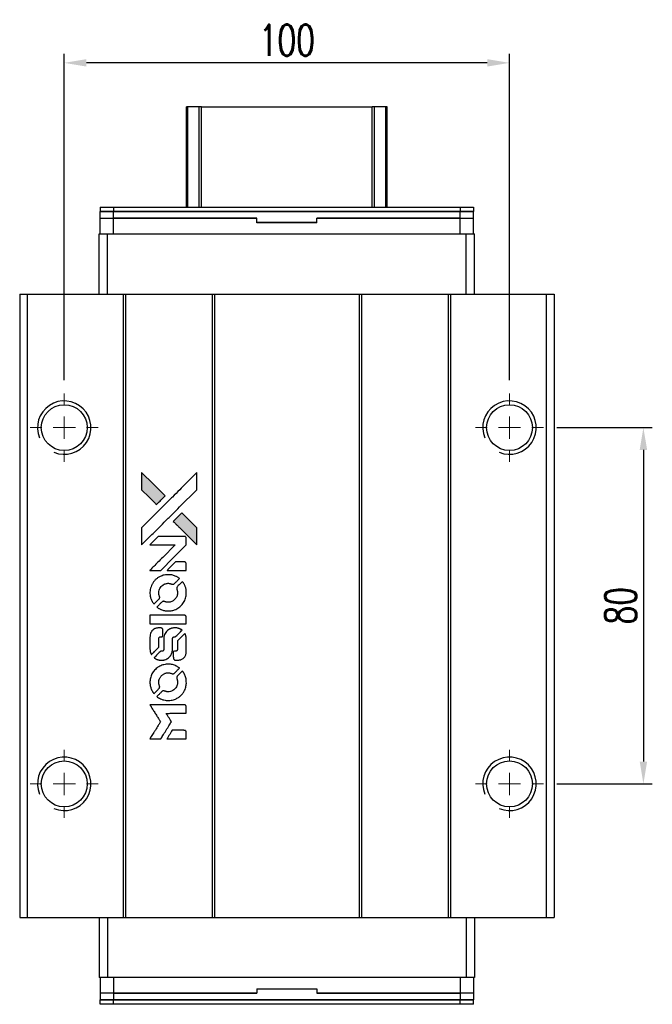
# Model space of a CAD drawing. Header units: millimetres. Extents: x 15 to 558, y 152 to 591.
# Tile 2 of 3: x 48 to 190, y 370 to 591. Entities that reach past the tile are written whole.
import ezdxf

# ---------------------------------------------------------------- set-up
doc = ezdxf.new("R2010")
doc.units = ezdxf.units.MM
doc.header["$LTSCALE"] = 0.15
doc.layers.get('0').update_dxf_attribs({"linetype": 'CONTINUOUS'})
doc.layers.get('Defpoints').update_dxf_attribs({"linetype": 'CONTINUOUS'})
doc.layers.add('DIM', color=4, linetype='CONTINUOUS')
doc.styles.add('DIM-7', font='SIMPLEX.shx', dxfattribs={"width": 0.7, "bigfont": 'chineset.shx'})
doc.dimstyles.new('CNS', dxfattribs={"dimscale": 2, "dimtxt": 3.5, "dimasz": 2.5, "dimexe": 1, "dimexo": 1.5, "dimgap": 0.09, "dimtad": 0, "dimdsep": 46, "dimtxsty": 'DIM-7', "dimcen": 0.09, "dimclrd": 4, "dimclre": 4, "dimclrt": 4, "dimadec": 0, "dimazin": 0, "dimtfac": 1, "dimtix": 1, "dimtmove": 2, "dimatfit": 3, "dimfxl": 1, "dimtvp": 0.971429, "dimtolj": 1, "dimarcsym": 0})

# ---------------------------------------------------------------- blocks, each defined once
blk = doc.blocks.new('SW_CENTERMARKSYMBOL_3')
at = {"color": 0, "linetype": 'Continuous', "lineweight": 18}
for p, q in [((0, 5), (0, 7.65)), ((0, 0), (0, 2.5)), ((-5, 0), (-7.65, 0)), ((0, 0), (-2.5, 0)), ((0, 0), (0, -2.5)), ((0, 0), (2.5, 0)), ((5, 0), (7.65, 0)), ((0, -5), (0, -7.65))]:
    blk.add_line(p, q, dxfattribs=at)
blk = doc.blocks.new('SW_CENTERMARKSYMBOL_4')
at = {"color": 0, "linetype": 'Continuous', "lineweight": 18}
for p, q in [((0, 5), (0, 7.65)), ((0, 0), (0, 2.5)), ((-5, 0), (-7.65, 0)), ((0, 0), (-2.5, 0)), ((0, 0), (0, -2.5)), ((0, 0), (2.5, 0)), ((5, 0), (7.65, 0)), ((0, -5), (0, -7.65))]:
    blk.add_line(p, q, dxfattribs=at)
blk = doc.blocks.new('SW_CENTERMARKSYMBOL_5')
at = {"color": 0, "linetype": 'Continuous', "lineweight": 18}
for p, q in [((0, 5), (0, 7.65)), ((0, 0), (0, 2.5)), ((-5, 0), (-7.65, 0)), ((0, 0), (-2.5, 0)), ((0, 0), (0, -2.5)), ((0, 0), (2.5, 0)), ((5, 0), (7.65, 0)), ((0, -5), (0, -7.65))]:
    blk.add_line(p, q, dxfattribs=at)
blk = doc.blocks.new('SW_CENTERMARKSYMBOL_6')
at = {"color": 0, "linetype": 'Continuous', "lineweight": 18}
for p, q in [((0, 5), (0, 7.65)), ((0, 0), (0, 2.5)), ((-5, 0), (-7.65, 0)), ((0, 0), (-2.5, 0)), ((0, 0), (0, -2.5)), ((0, 0), (2.5, 0)), ((5, 0), (7.65, 0)), ((0, -5), (0, -7.65))]:
    blk.add_line(p, q, dxfattribs=at)
blk = doc.blocks.new('*D122')
at = {"color": 7, "lineweight": -2}
for p, q in [((168.79, 499.71), (190.21, 499.71)), ((188.21, 494.71), (188.21, 424.71)), ((168.79, 419.71), (190.21, 419.71))]:
    blk.add_line(p, q, dxfattribs=at)
at = {"color": 7}
for points in [[(187.38, 494.71), (189.05, 494.71), (188.21, 499.71)], [(187.38, 424.71), (189.05, 424.71), (188.21, 419.71)]]:
    blk.add_solid(points, dxfattribs=at)
at = {"layer": 'Defpoints', "color": 0}
for p in [(165.79, 499.71), (165.79, 419.71), (188.21, 419.71)]:
    blk.add_point(p, dxfattribs=at)
at = {"color": 7, "insert": (183.11, 459.71), "char_height": 7, "attachment_point": 5, "rotation": 90, "style": 'DIM-7'}
blk.add_mtext('\\A1;80', dxfattribs=at)
blk = doc.blocks.new('*D123')
at = {"color": 7, "lineweight": -2}
for p, q in [((58.14, 510.36), (58.14, 583.61)), ((153.14, 581.61), (63.14, 581.61)), ((158.14, 510.36), (158.14, 583.61))]:
    blk.add_line(p, q, dxfattribs=at)
at = {"color": 7}
for points in [[(63.14, 582.45), (63.14, 580.78), (58.14, 581.61)], [(153.14, 582.45), (153.14, 580.78), (158.14, 581.61)]]:
    blk.add_solid(points, dxfattribs=at)
at = {"layer": 'Defpoints', "color": 0}
for p in [(58.14, 581.61), (58.14, 507.36), (158.14, 507.36)]:
    blk.add_point(p, dxfattribs=at)
at = {"color": 7, "insert": (108.14, 586.71), "char_height": 7, "attachment_point": 5, "style": 'DIM-7'}
blk.add_mtext('\\A1;100', dxfattribs=at)
blk = doc.blocks.new('LOGO')
at = {"linetype": 'Continuous'}
h = blk.add_hatch(color=22, dxfattribs=at)
h.dxf.hatch_style = 1
h.paths.add_polyline_path([(513.28, 1429.74), (513.28, 1427.8), (513.28, 1425.87), (514.96, 1424.21, 0.000288), (515.6, 1423.57, 0.000479), (516.15, 1423.03, 0.000013), (516.64, 1422.54, 0.197177), (516.65, 1422.54, 0.197497), (516.65, 1422.54, 0.00004), (516.94, 1422.82, 0.000834), (517.25, 1423.13, 0.000506), (517.61, 1423.5), (518.57, 1424.46), (515.93, 1427.1)])
h.paths.add_polyline_path([(522.33, 1420.69), (521.37, 1419.73, 0.000476), (521, 1419.36, 0.000789), (520.69, 1419.05, 0.000035), (520.41, 1418.76, 0.19758), (520.41, 1418.76, 0.198396), (520.41, 1418.75, 0.000019), (520.8, 1418.37, 0.000582), (521.22, 1417.94, 0.000351), (521.72, 1417.44, 0.000108), (523.84, 1415.33, 0.000692), (524.92, 1414.26, 0.000077), (525.67, 1413.52, 0.197527), (525.69, 1413.51, 0.410181), (525.71, 1413.52, 0.000493), (525.71, 1413.92, 0.002424), (525.71, 1414.46, 0.000529), (525.72, 1415.41), (525.72, 1417.3), (524.02, 1418.99)])
at = {"color": 22}
for points in [[(514.96, 1424.21, 0.000288), (515.6, 1423.57, 0.000479), (516.15, 1423.03, 0.000013), (516.64, 1422.54, 0.197177), (516.65, 1422.54, 0.197497), (516.65, 1422.54, 0.00004), (516.94, 1422.82, 0.000836), (517.25, 1423.13, 0.000505), (517.61, 1423.5), (518.57, 1424.46), (515.93, 1427.1), (513.28, 1429.74), (513.28, 1427.8), (513.28, 1425.87)], [(515.61, 1415.78, -0.000056), (516.77, 1416.94, -0.000021), (518.39, 1418.56, -0.000021), (520.16, 1420.33, -0.000025), (521.82, 1421.99), (525.72, 1425.87), (525.71, 1427.79), (525.71, 1429.72), (523.09, 1427.12, 0.000274), (521.84, 1425.87, 0.000123), (520.19, 1424.23, 0.000121), (518.45, 1422.5, 0.000165), (516.88, 1420.93), (513.28, 1417.34), (513.28, 1415.4), (513.28, 1413.46)], [(521.72, 1417.44, 0.000108), (523.84, 1415.33, 0.000692), (524.92, 1414.26, 0.000077), (525.67, 1413.52, 0.197527), (525.69, 1413.51, 0.410182), (525.71, 1413.52, 0.000493), (525.71, 1413.92, 0.002424), (525.71, 1414.46, 0.000529), (525.72, 1415.41), (525.72, 1417.3), (524.02, 1418.99), (522.33, 1420.69), (521.37, 1419.73, 0.000476), (521, 1419.36, 0.000789), (520.69, 1419.05, 0.000035), (520.41, 1418.76, 0.19758), (520.41, 1418.76, 0.198396), (520.41, 1418.75, 0.000019), (520.8, 1418.37, 0.000582), (521.22, 1417.94, 0.000351)], [(516.36, 1407.75), (517.6, 1407.75), (520.46, 1410.62), (523.32, 1413.48), (523.32, 1414.28, 0.0008), (523.31, 1414.79, 0.010795), (523.31, 1414.98, 0.030495), (523.29, 1415.08, 0.080372), (523.27, 1415.15, 0.03816), (523.23, 1415.22, 0.041799), (523.17, 1415.28, 0.042486), (523.11, 1415.33, 0.042078), (523.04, 1415.37, 0.099276), (522.95, 1415.39, 0.003302), (522.55, 1415.39, 0.002586), (521.85, 1415.4, 0.000204), (520, 1415.39), (517.04, 1415.39), (516.09, 1414.44), (515.14, 1413.48), (517.99, 1413.47), (520.84, 1413.46), (518.02, 1410.66, 0.000253), (516.93, 1409.58, 0.000412), (516.02, 1408.66, 0.000041), (515.19, 1407.84, 0.041338), (515.16, 1407.8), (515.12, 1407.75)], [(521.16, 1407.75), (523.32, 1407.75), (523.32, 1408.55), (523.31, 1409.36), (523.25, 1409.45, 0.03146), (523.22, 1409.49, 0.026444), (523.19, 1409.54, 0.026444), (523.15, 1409.57, 0.031457), (523.1, 1409.6), (523.01, 1409.66), (521.94, 1409.67), (520.87, 1409.67), (519.94, 1408.72, 0.000745), (519.58, 1408.36, 0.001228), (519.28, 1408.05, 0.000087), (519.01, 1407.77, 0.195134), (519, 1407.76, 0.412117), (519.01, 1407.76, 0.000048), (519.64, 1407.75, 0.00109), (520.34, 1407.75, 0.000653)], [(515.19, 1402.27, 0.023681), (515.24, 1401.94, 0.022402), (515.32, 1401.6, 0.021929), (515.44, 1401.26, 0.020503), (515.59, 1400.93, 0.013745), (515.69, 1400.74, 0.009767), (515.81, 1400.53, 0.009658), (515.93, 1400.35, 0.027804), (516.02, 1400.22), (516.06, 1400.18), (516.66, 1400.77, 0.002053), (516.95, 1401.06, 0.006738), (517.13, 1401.26, 0.007826), (517.26, 1401.39, 0.063909), (517.3, 1401.46, 0.061532), (517.34, 1401.57, 0.068674), (517.35, 1401.68, 0.052072), (517.33, 1401.81, 0.019648), (517.27, 1401.99, -0.018366), (517.21, 1402.2, -0.0288), (517.17, 1402.39, -0.029061), (517.15, 1402.58, -0.019155), (517.15, 1402.81, -0.053809), (517.22, 1403.28, -0.058833), (517.39, 1403.72, -0.058566), (517.66, 1404.11, -0.052525), (518.02, 1404.44, -0.044733), (518.32, 1404.63, -0.040573), (518.67, 1404.76, -0.041123), (519.02, 1404.84, -0.04951), (519.36, 1404.85, -0.017369), (519.52, 1404.84, -0.024255), (519.67, 1404.81, -0.023787), (519.81, 1404.77, -0.015798), (519.96, 1404.71, 0.010631), (520.06, 1404.67, 0.033653), (520.13, 1404.65, 0.037806), (520.2, 1404.64, 0.016307), (520.29, 1404.64, 0.068179), (520.46, 1404.67, 0.095747), (520.6, 1404.74, 0.033418), (520.78, 1404.9, 0.002133), (521.29, 1405.42, 0.001452), (521.57, 1405.71, 0.012393), (521.7, 1405.84, 0.020479), (521.76, 1405.92, 0.344362), (521.76, 1405.95, 0.074287), (521.69, 1406.02, 0.005454), (521.47, 1406.16, 0.008391), (521.24, 1406.3, 0.017097), (521.05, 1406.4, 0.027375), (520.66, 1406.56, 0.02835), (520.27, 1406.68, 0.027723), (519.85, 1406.76, 0.023913), (519.4, 1406.79, 0.027047), (518.87, 1406.78, 0.031685), (518.37, 1406.71, 0.032425), (517.89, 1406.57, 0.031013), (517.43, 1406.38, 0.037914), (516.88, 1406.05, 0.040153), (516.4, 1405.65, 0.039834), (515.98, 1405.18, 0.036173), (515.64, 1404.63, 0.040752), (515.4, 1404.09, 0.035885), (515.24, 1403.5, 0.035491), (515.17, 1402.88, 0.037615)], [(516.85, 1399.42, 0.018008), (517.03, 1399.3, 0.009842), (517.25, 1399.17, 0.009807), (517.48, 1399.05, 0.015716), (517.68, 1398.96, 0.048467), (518.41, 1398.73, 0.045841), (519.19, 1398.64, 0.046006), (519.96, 1398.69, 0.049638), (520.69, 1398.88, 0.064819), (521.64, 1399.39, 0.06695), (522.42, 1400.11, 0.066691), (522.98, 1401.02, 0.063505), (523.3, 1402.06, 0.03135), (523.32, 1402.32, 0.010439), (523.33, 1402.71, 0.010391), (523.32, 1403.11, 0.032408), (523.29, 1403.37, 0.015696), (523.23, 1403.67, 0.018095), (523.15, 1403.96, 0.018551), (523.05, 1404.24, 0.018352), (522.93, 1404.51, 0.015568), (522.84, 1404.68, 0.009832), (522.72, 1404.89, 0.009795), (522.6, 1405.07, 0.023727), (522.5, 1405.21), (522.46, 1405.26), (521.86, 1404.67, 0.001528), (521.53, 1404.34, 0.010022), (521.36, 1404.17, 0.019586), (521.27, 1404.06, 0.061865), (521.22, 1403.98, 0.055054), (521.18, 1403.85, 0.061607), (521.17, 1403.73, 0.048725), (521.19, 1403.58, 0.020221), (521.24, 1403.39, -0.017722), (521.31, 1403.18, -0.02685), (521.34, 1402.99, -0.02759), (521.36, 1402.81, -0.020233), (521.36, 1402.6, -0.04793), (521.3, 1402.21, -0.048386), (521.17, 1401.84, -0.047866), (520.97, 1401.49, -0.044964), (520.7, 1401.19, -0.04333), (520.38, 1400.93, -0.050921), (520.04, 1400.75, -0.051473), (519.67, 1400.64, -0.0459), (519.27, 1400.6, -0.019014), (519.08, 1400.61, -0.024114), (518.9, 1400.63, -0.025081), (518.73, 1400.67, -0.023892), (518.57, 1400.72, 0.008624), (518.44, 1400.77, 0.026486), (518.35, 1400.8, 0.035074), (518.27, 1400.81, 0.02756), (518.18, 1400.81, 0.087163), (518.05, 1400.79, 0.073291), (517.92, 1400.71, 0.028074), (517.73, 1400.55, 0.002594), (517.3, 1400.13), (516.7, 1399.52)], [(519.24, 1395.78), (523.31, 1395.78), (523.31, 1396.58), (523.31, 1397.38), (523.26, 1397.47, 0.071429), (523.21, 1397.55, 0.054799), (523.13, 1397.62, 0.053585), (523.03, 1397.67, 0.060698), (522.93, 1397.7, 0.033975), (522.76, 1397.71), (520.69, 1397.71, 0.000726), (518.66, 1397.71, 0.001084), (516.89, 1397.7), (515.16, 1397.69), (515.16, 1396.73), (515.16, 1395.77)], [(515.18, 1389.81, 0.018538), (515.19, 1389.69, 0.010695), (515.22, 1389.54, 0.01068), (515.25, 1389.4, 0.017678), (515.29, 1389.28, 0.013849), (515.34, 1389.14, 0.011814), (515.4, 1389, 0.004513), (515.46, 1388.86, 0.290035), (515.48, 1388.85, 0.196418), (515.49, 1388.86, 0.000124), (515.73, 1389.09, 0.001477), (516, 1389.35, 0.000898), (516.31, 1389.66), (517.12, 1390.48), (517.13, 1391.49, -0.001471), (517.13, 1392.26, -0.028714), (517.15, 1392.5, -0.097073), (517.19, 1392.63, -0.084199), (517.29, 1392.75, -0.042698), (517.36, 1392.8, -0.053912), (517.43, 1392.84, -0.051004), (517.52, 1392.86, -0.032967), (517.62, 1392.86, 0.00807), (517.67, 1392.86, 0.003023), (517.75, 1392.87, 0.002994), (517.82, 1392.87, 0.003629), (517.9, 1392.88), (518.07, 1392.89), (518.07, 1393.67, 0.001618), (518.07, 1394.04, 0.005206), (518.07, 1394.28, 0.00535), (518.06, 1394.46, 0.060675), (518.05, 1394.52, 0.048484), (518.03, 1394.56, 0.02389), (518.01, 1394.61, 0.022812), (517.98, 1394.65, 0.02462), (517.94, 1394.69, 0.061781), (517.84, 1394.77, 0.080179), (517.74, 1394.81, 0.048561), (517.58, 1394.83, 0.010021), (517.31, 1394.84, 0.016602), (516.95, 1394.83, 0.031409), (516.66, 1394.79, 0.036474), (516.41, 1394.72, 0.03439), (516.16, 1394.62, 0.065928), (515.78, 1394.35, 0.069066), (515.48, 1393.99, 0.065697), (515.28, 1393.55, 0.051559), (515.18, 1393.04, 0.020904), (515.17, 1392.76, 0.000451), (515.17, 1391.42, 0.000419), (515.17, 1390.07, 0.022759)], [(516.23, 1388.03, 0.023289), (516.43, 1387.9, 0.026845), (516.62, 1387.8, 0.026047), (516.83, 1387.72, 0.019751), (517.07, 1387.66, 0.013249), (517.21, 1387.63, 0.025169), (517.32, 1387.61, 0.016532), (517.45, 1387.61, 0.002937), (517.71, 1387.61, 0.003317), (517.94, 1387.61, 0.011808), (518.09, 1387.61, 0.01777), (518.2, 1387.62, 0.021476), (518.3, 1387.64, 0.04325), (518.73, 1387.78, 0.045753), (519.13, 1387.98, 0.04649), (519.47, 1388.25, 0.047672), (519.76, 1388.58, 0.025315), (519.85, 1388.72, 0.015208), (519.94, 1388.9, 0.01512), (520.03, 1389.08, 0.022488), (520.09, 1389.24, 0.027857), (520.16, 1389.5, 0.034138), (520.19, 1389.75, 0.014286), (520.2, 1390.12, 0.00124), (520.2, 1391.08, -0.00103), (520.2, 1391.66, -0.002552), (520.21, 1392.09, -0.001594), (520.21, 1392.42, -0.047676), (520.22, 1392.5, -0.085307), (520.28, 1392.64, -0.097789), (520.38, 1392.75, -0.085947), (520.52, 1392.82, -0.051339), (520.71, 1392.86, 0.014634), (520.78, 1392.86, 0.015028), (520.84, 1392.87, 0.014927), (520.89, 1392.89, 0.059415), (520.93, 1392.9, 0.070595), (520.99, 1392.95, 0.00028), (521.68, 1393.62, 0.000111), (522.38, 1394.32, 0.200239), (522.39, 1394.35, 0.268906), (522.38, 1394.36, 0.001866), (522.21, 1394.46, 0.007532), (522.05, 1394.55, 0.017818), (521.92, 1394.61, 0.013256), (521.79, 1394.66, 0.011636), (521.64, 1394.71, 0.011528), (521.49, 1394.76, 0.012303), (521.34, 1394.8, 0.0423), (521.11, 1394.83, 0.013657), (520.76, 1394.83, 0.013857), (520.42, 1394.82, 0.037428), (520.17, 1394.79, 0.014927), (520.01, 1394.75, 0.0122), (519.83, 1394.69, 0.012518), (519.67, 1394.64, 0.023062), (519.55, 1394.58, 0.065961), (519.09, 1394.27, 0.06055), (518.71, 1393.84, 0.059676), (518.44, 1393.33, 0.060497), (518.3, 1392.77, 0.025683), (518.29, 1392.65, 0.001528), (518.29, 1392.29, 0.002124), (518.28, 1391.83, 0.001173), (518.28, 1391.27, -0.000809), (518.28, 1390.29, -0.017164), (518.27, 1390, -0.063931), (518.24, 1389.85, -0.108429), (518.17, 1389.74, -0.052941), (518.1, 1389.68, -0.063675), (518.02, 1389.63, -0.050562), (517.91, 1389.61, -0.020337), (517.77, 1389.59, 0.009897), (517.68, 1389.59, 0.016482), (517.61, 1389.58, 0.019019), (517.55, 1389.56, 0.06043), (517.51, 1389.55, 0.076267), (517.42, 1389.49, 0.00054), (516.79, 1388.85, 0.000307), (516.15, 1388.19, 0.142594), (516.12, 1388.14, 0.232419), (516.12, 1388.13, 0.022995), (516.15, 1388.1, 0.024627), (516.19, 1388.06, 0.015407)], [(520.45, 1387.92, 0.065483), (520.5, 1387.83, 0.053271), (520.57, 1387.74, 0.052018), (520.66, 1387.67, 0.0556), (520.76, 1387.62, 0.036839), (520.82, 1387.6, 0.026922), (520.9, 1387.59, 0.016905), (521, 1387.59, 0.004317), (521.17, 1387.59, 0.016369), (521.52, 1387.6, 0.029936), (521.81, 1387.64, 0.03418), (522.06, 1387.7, 0.031327), (522.31, 1387.81, 0.046935), (522.61, 1387.99, 0.054053), (522.86, 1388.22, 0.053701), (523.05, 1388.5, 0.045364), (523.19, 1388.83, 0.032479), (523.27, 1389.12, 0.03386), (523.3, 1389.41, 0.013578), (523.32, 1389.88, 0.001155), (523.32, 1391.07, 0.000413), (523.31, 1392.09, 0.005008), (523.3, 1392.48, 0.013199), (523.29, 1392.71, 0.033956), (523.27, 1392.86, 0.013909), (523.23, 1393.03, 0.010864), (523.17, 1393.21, 0.010938), (523.12, 1393.37, 0.028702), (523.07, 1393.48), (523.03, 1393.56), (522.19, 1392.74), (521.36, 1391.92), (521.36, 1390.96, -0.001504), (521.36, 1390.55, -0.00328), (521.36, 1390.24, -0.001901), (521.35, 1389.99, -0.061333), (521.34, 1389.93, -0.063621), (521.31, 1389.85, -0.048633), (521.25, 1389.77, -0.046769), (521.17, 1389.7, -0.047961), (521.09, 1389.64, -0.02678), (521.02, 1389.61, -0.050957), (520.95, 1389.59, -0.029398), (520.87, 1389.58, -0.00401), (520.7, 1389.58), (520.41, 1389.57), (520.41, 1388.8, 0.001061), (520.41, 1388.34, 0.009147), (520.42, 1388.13, 0.020721), (520.43, 1388.01, 0.051619)], [(515.19, 1382.19, 0.024131), (515.24, 1381.84, 0.022344), (515.33, 1381.49, 0.021883), (515.45, 1381.14, 0.020884), (515.6, 1380.79, 0.010669), (515.7, 1380.6, 0.010389), (515.82, 1380.41, 0.010913), (515.93, 1380.23, 0.022227), (516.02, 1380.11), (516.06, 1380.06), (516.67, 1380.68, 0.002452), (516.9, 1380.92, 0.003628), (517.1, 1381.13, 0.001662), (517.28, 1381.32, 0.070159), (517.31, 1381.36, 0.047671), (517.32, 1381.4, 0.018624), (517.33, 1381.45, 0.017921), (517.34, 1381.5, 0.018804), (517.35, 1381.56, 0.018255), (517.35, 1381.64, 0.041312), (517.34, 1381.7, 0.037164), (517.33, 1381.76, 0.012342), (517.29, 1381.84, -0.015101), (517.22, 1382.05, -0.035998), (517.18, 1382.21, -0.033244), (517.16, 1382.38, -0.011249), (517.15, 1382.62, -0.004059), (517.15, 1382.83, -0.019693), (517.16, 1382.94, -0.027943), (517.18, 1383.04, -0.014411), (517.2, 1383.15, -0.033089), (517.3, 1383.43, -0.033887), (517.43, 1383.69, -0.034021), (517.59, 1383.93, -0.033942), (517.78, 1384.14, -0.02816), (518.01, 1384.33, -0.035032), (518.23, 1384.48, -0.035269), (518.48, 1384.6, -0.029196), (518.75, 1384.69, -0.037862), (519.07, 1384.75, -0.043657), (519.37, 1384.75, -0.043064), (519.68, 1384.7, -0.035184), (520, 1384.6, 0.033699), (520.15, 1384.55, 0.052815), (520.28, 1384.53, 0.059167), (520.4, 1384.54, 0.058972), (520.52, 1384.58, 0.059208), (520.61, 1384.64, 0.021125), (520.73, 1384.74, 0.008691), (520.92, 1384.93, 0.000851), (521.37, 1385.39, 0.001873), (521.6, 1385.62, 0.013884), (521.71, 1385.74, 0.022355), (521.76, 1385.81, 0.341453), (521.76, 1385.84, 0.073011), (521.7, 1385.9, 0.004587), (521.48, 1386.04, 0.00748), (521.26, 1386.17, 0.016837), (521.08, 1386.27, 0.028606), (520.66, 1386.46, 0.031352), (520.23, 1386.59, 0.031004), (519.78, 1386.67, 0.0268), (519.3, 1386.69, 0.026698), (518.79, 1386.66, 0.03002), (518.31, 1386.58, 0.030357), (517.85, 1386.45, 0.028554), (517.4, 1386.25, 0.062944), (516.56, 1385.69, 0.062206), (515.88, 1384.94, 0.062448), (515.41, 1384.05, 0.064355), (515.18, 1383.07, 0.017377), (515.17, 1382.88, 0.008369), (515.17, 1382.63, 0.008367), (515.17, 1382.38, 0.01757)], [(516.84, 1379.31, 0.064158), (517.79, 1378.81, 0.06356), (518.83, 1378.56, 0.064004), (519.9, 1378.58, 0.066747), (520.91, 1378.87, 0.04321), (521.54, 1379.22, 0.044737), (522.1, 1379.66, 0.044901), (522.56, 1380.2, 0.044184), (522.93, 1380.81, 0.026293), (523.13, 1381.28, 0.033344), (523.25, 1381.73, 0.033227), (523.32, 1382.19, 0.025815), (523.33, 1382.7, 0.023119), (523.3, 1383.19, 0.031044), (523.22, 1383.62, 0.031337), (523.09, 1384.04, 0.024258), (522.89, 1384.48, 0.015622), (522.81, 1384.63, 0.008495), (522.7, 1384.82, 0.008415), (522.59, 1384.99, 0.020814), (522.5, 1385.11), (522.45, 1385.17), (521.86, 1384.58, 0.002843), (521.42, 1384.14, 0.033917), (521.26, 1383.96, 0.087906), (521.2, 1383.83, 0.073302), (521.17, 1383.67, 0.022047), (521.18, 1383.59, 0.026465), (521.19, 1383.52, 0.022233), (521.21, 1383.44, 0.009985), (521.24, 1383.33, -0.039011), (521.33, 1382.95, -0.044398), (521.36, 1382.58, -0.045096), (521.32, 1382.22, -0.04265), (521.22, 1381.86, -0.071154), (520.94, 1381.35, -0.068827), (520.53, 1380.93, -0.068713), (520.02, 1380.64, -0.070507), (519.45, 1380.51, -0.028605), (519.21, 1380.5, -0.031418), (518.97, 1380.52, -0.031044), (518.74, 1380.57, -0.02668), (518.5, 1380.64, 0.038913), (518.36, 1380.69, 0.043732), (518.22, 1380.71, 0.047754), (518.09, 1380.7, 0.075756), (517.99, 1380.67, 0.07294), (517.93, 1380.63, 0.003456), (517.77, 1380.48, 0.005023), (517.57, 1380.29, 0.002422), (517.31, 1380.03, 0.000819), (517.08, 1379.8, 0.001349), (516.88, 1379.61, 0.0001), (516.71, 1379.43, 0.205335), (516.7, 1379.42, 0.219821), (516.71, 1379.42, 0.002494), (516.75, 1379.39, 0.007089), (516.79, 1379.35, 0.004494)], [(516.38, 1369.92), (517.61, 1369.92), (517.82, 1370.25, -0.000297), (517.94, 1370.46, -0.000037), (518.22, 1370.91, -0.000043), (518.55, 1371.45, -0.000036), (518.9, 1372.02, 0.000044), (519.24, 1372.57, 0.000063), (519.54, 1373.07, 0.000035), (519.8, 1373.49, 0.0009), (519.87, 1373.61), (519.97, 1373.77), (519.84, 1373.99, 0.001175), (519.76, 1374.11, 0.000208), (519.62, 1374.34, 0.000225), (519.45, 1374.62, 0.000203), (519.27, 1374.9, -0.000711), (519.1, 1375.17, -0.001119), (518.96, 1375.4, -0.000263), (518.83, 1375.6, -0.04589), (518.82, 1375.63, -0.519312), (518.84, 1375.65, -0.001914), (519.17, 1375.65, -0.003124), (519.71, 1375.66, -0.000285), (521.07, 1375.66), (523.32, 1375.66), (523.32, 1376.44, 0.001727), (523.32, 1377.01, 0.025279), (523.31, 1377.21, 0.073886), (523.28, 1377.32, 0.07426), (523.21, 1377.42, 0.03264), (523.19, 1377.45, 0.01784), (523.16, 1377.48, 0.017712), (523.12, 1377.51, 0.026854), (523.09, 1377.53), (523.01, 1377.57), (519.07, 1377.57), (515.14, 1377.58), (515.17, 1377.53, -0.004595), (515.19, 1377.5, -0.00016), (515.26, 1377.38, -0.000298), (515.35, 1377.24, -0.000208), (515.45, 1377.08, 0.000986), (515.74, 1376.61, 0.00025), (516.22, 1375.85, 0.000268), (516.72, 1375.05, 0.000436), (517.16, 1374.36, -0.002932), (517.3, 1374.13, -0.004718), (517.41, 1373.94, -0.001113), (517.51, 1373.77, -0.227179), (517.52, 1373.75, -0.045982), (517.51, 1373.73, -0.000145), (517.36, 1373.5, -0.000825), (517.2, 1373.24, -0.000517), (517.02, 1372.94, 0.000056), (516.37, 1371.9, 0.000289), (516.01, 1371.32, 0.000481), (515.75, 1370.89, 0.000418), (515.47, 1370.44), (515.15, 1369.92)], [(521.15, 1369.92), (523.32, 1369.92), (523.32, 1370.7, 0.000842), (523.32, 1371.21, 0.010591), (523.31, 1371.4, 0.028995), (523.3, 1371.5, 0.069543), (523.28, 1371.58, 0.051063), (523.24, 1371.65, 0.039932), (523.18, 1371.72, 0.039414), (523.11, 1371.77, 0.045845), (523.04, 1371.81, 0.094811), (522.96, 1371.83, 0.007124), (522.75, 1371.84, 0.004713), (522.39, 1371.84, 0.000534), (521.56, 1371.84), (520.16, 1371.84), (520.03, 1371.64, 0.000828), (519.68, 1371.07, 0.000879), (519.33, 1370.5, 0.000048), (518.99, 1369.94, 0.137596), (518.99, 1369.92, 0.413028), (518.99, 1369.92, 0.000016), (519.62, 1369.92, 0.000623), (520.32, 1369.92, 0.000374)]]:
    blk.add_lwpolyline(points, format="xyb", close=True, dxfattribs=at)

msp = doc.modelspace()

# ---------------------------------------------------------------- linework, layer by layer
for p, q in [((85.639, 549.206), (85.639, 571.737)), ((85.879, 549.206), (85.879, 571.737)), ((88.455, 549.206), (88.455, 571.737)), ((88.949, 571.737), (127.33, 571.737)), ((88.949, 549.206), (88.949, 571.737)), ((127.33, 549.206), (127.33, 571.737)), ((127.824, 549.206), (127.824, 571.737)), ((130.4, 549.206), (130.4, 571.737)), ((130.639, 549.206), (130.639, 571.737)), ((66.239, 549.206), (66.239, 548.206)), ((66.239, 549.206), (69.239, 549.206)), ((69.239, 549.206), (69.239, 548.206)), ((69.239, 549.206), (147.039, 549.206)), ((147.039, 549.206), (147.039, 548.206)), ((147.039, 549.206), (150.039, 549.206)), ((150.039, 549.206), (150.039, 548.206)), ((66.214, 543.206), (66.214, 546.706)), ((66.214, 546.706), (69.214, 546.706)), ((66.239, 548.206), (69.239, 548.206)), ((66.239, 546.706), (66.239, 548.206)), ((69.239, 548.206), (66.239, 548.206)), ((69.214, 543.206), (69.214, 546.706)), ((69.214, 546.706), (101.389, 546.706)), ((69.239, 548.206), (147.039, 548.206)), ((69.239, 546.706), (69.239, 548.206)), ((147.039, 548.206), (69.239, 548.206)), ((101.389, 546.706), (69.239, 546.706)), ((101.389, 545.806), (101.389, 546.706)), ((101.389, 545.706), (101.389, 546.706)), ((114.889, 545.806), (114.889, 546.706)), ((114.889, 546.706), (147.064, 546.706)), ((147.039, 546.706), (114.889, 546.706)), ((114.889, 545.706), (114.889, 546.706)), ((147.039, 548.206), (150.039, 548.206)), ((147.039, 546.706), (147.039, 548.206)), ((150.039, 548.206), (147.039, 548.206)), ((147.064, 543.206), (147.064, 546.706)), ((147.064, 546.706), (150.064, 546.706)), ((150.039, 546.706), (150.039, 548.206)), ((150.064, 543.206), (150.064, 546.706)), ((101.389, 545.806), (114.889, 545.806)), ((114.889, 545.706), (101.389, 545.706)), ((65.989, 529.706), (65.989, 543.206)), ((65.989, 543.206), (67.89, 543.206)), ((67.89, 529.706), (67.89, 543.206)), ((67.89, 543.206), (148.389, 543.206)), ((148.389, 529.706), (148.389, 543.206)), ((148.389, 543.206), (150.289, 543.206)), ((150.289, 529.706), (150.289, 543.206)), ((48.139, 529.706), (48.139, 389.706)), ((48.139, 529.706), (49.789, 529.706)), ((49.789, 529.706), (49.789, 389.706)), ((49.789, 529.706), (71.389, 529.706)), ((71.389, 529.706), (71.389, 389.706)), ((71.389, 529.706), (71.939, 529.706)), ((71.939, 529.706), (71.939, 389.706)), ((71.939, 529.706), (91.339, 529.706)), ((91.339, 529.706), (91.339, 389.706)), ((91.339, 529.706), (91.889, 529.706)), ((91.889, 529.706), (91.889, 389.706)), ((91.889, 529.706), (124.389, 529.706)), ((124.389, 529.706), (124.389, 389.706)), ((124.389, 529.706), (124.939, 529.706)), ((124.939, 529.706), (124.939, 389.706)), ((124.939, 529.706), (144.339, 529.706)), ((144.339, 529.706), (144.339, 389.706)), ((144.339, 529.706), (144.889, 529.706)), ((144.889, 529.706), (144.889, 389.706)), ((144.889, 529.706), (166.389, 529.706)), ((166.389, 529.706), (166.389, 389.706)), ((166.389, 529.706), (168.139, 529.706)), ((168.139, 529.706), (168.139, 389.706)), ((48.139, 389.706), (49.789, 389.706)), ((49.789, 389.706), (71.389, 389.706)), ((65.989, 389.706), (65.989, 376.206)), ((67.89, 389.706), (67.89, 376.206)), ((71.389, 389.706), (71.939, 389.706)), ((71.939, 389.706), (91.339, 389.706)), ((91.339, 389.706), (91.889, 389.706)), ((91.889, 389.706), (124.389, 389.706)), ((124.389, 389.706), (124.939, 389.706)), ((124.939, 389.706), (144.339, 389.706)), ((144.339, 389.706), (144.889, 389.706)), ((144.889, 389.706), (166.389, 389.706)), ((148.389, 389.706), (148.389, 376.206)), ((150.289, 389.706), (150.289, 376.206)), ((166.389, 389.706), (168.139, 389.706)), ((67.89, 376.206), (65.989, 376.206)), ((66.214, 376.206), (66.214, 372.706)), ((148.389, 376.206), (67.89, 376.206)), ((69.214, 376.206), (69.214, 372.706)), ((147.064, 376.206), (147.064, 372.706)), ((150.289, 376.206), (148.389, 376.206)), ((150.064, 376.206), (150.064, 372.706)), ((101.389, 373.706), (101.389, 372.706)), ((101.389, 373.706), (114.889, 373.706)), ((114.889, 373.706), (114.889, 372.706)), ((69.214, 372.706), (66.214, 372.706)), ((66.239, 372.706), (66.239, 371.206)), ((101.389, 372.706), (69.214, 372.706)), ((69.239, 372.706), (69.239, 371.206)), ((69.239, 372.706), (101.389, 372.706)), ((101.389, 373.606), (101.389, 372.706)), ((114.889, 373.606), (101.389, 373.606)), ((114.889, 373.606), (114.889, 372.706)), ((147.064, 372.706), (114.889, 372.706)), ((114.889, 372.706), (147.039, 372.706)), ((147.039, 372.706), (147.039, 371.206)), ((150.064, 372.706), (147.064, 372.706)), ((150.039, 372.706), (150.039, 371.206)), ((66.239, 370.206), (66.239, 371.206)), ((69.239, 371.206), (66.239, 371.206)), ((66.239, 371.206), (69.239, 371.206)), ((69.239, 370.206), (66.239, 370.206)), ((69.239, 370.206), (69.239, 371.206)), ((147.039, 371.206), (69.239, 371.206)), ((69.239, 371.206), (147.039, 371.206)), ((147.039, 370.206), (69.239, 370.206)), ((147.039, 370.206), (147.039, 371.206)), ((150.039, 371.206), (147.039, 371.206)), ((147.039, 371.206), (150.039, 371.206)), ((150.039, 370.206), (147.039, 370.206)), ((150.039, 370.206), (150.039, 371.206))]:
    msp.add_line(p, q)
for centre in [(58.139, 499.706), (158.139, 499.706), (58.139, 419.706), (158.139, 419.706)]:
    msp.add_circle(centre, 5.15)
for centre in [(58.139, 499.706), (158.139, 499.706), (58.139, 419.706), (158.139, 419.706)]:
    msp.add_arc(centre, 6, 247.5, 202.5)
for points, knots in [([(85.879, 571.737), (85.817, 571.737), (85.752, 571.737), (85.662, 571.737), (85.639, 571.737), (85.639, 571.737)], [0, 0, 0, 0, 0.5, 0.5, 1, 1, 1, 1]), ([(88.455, 571.737), (88.408, 571.737), (88.314, 571.737), (88.025, 571.737), (87.829, 571.737), (87.357, 571.737), (87.082, 571.737), (86.495, 571.737), (86.185, 571.737), (85.879, 571.737)], [0, 0, 0, 0, 0.25, 0.25, 0.5, 0.5, 0.75, 0.75, 1, 1, 1, 1]), ([(88.949, 571.737), (88.895, 571.737), (88.837, 571.737), (88.725, 571.737), (88.67, 571.737), (88.577, 571.737), (88.538, 571.737), (88.481, 571.737), (88.463, 571.737), (88.455, 571.737)], [0, 0, 0, 0, 0.25, 0.25, 0.5, 0.5, 0.75, 0.75, 1, 1, 1, 1]), ([(127.824, 571.737), (127.816, 571.737), (127.798, 571.737), (127.741, 571.737), (127.702, 571.737), (127.609, 571.737), (127.554, 571.737), (127.442, 571.737), (127.384, 571.737), (127.33, 571.737)], [0, 0, 0, 0, 0.25, 0.25, 0.5, 0.5, 0.75, 0.75, 1, 1, 1, 1]), ([(130.4, 571.737), (130.094, 571.737), (129.784, 571.737), (129.197, 571.737), (128.922, 571.737), (128.45, 571.737), (128.254, 571.737), (127.965, 571.737), (127.871, 571.737), (127.824, 571.737)], [0, 0, 0, 0, 0.25, 0.25, 0.5, 0.5, 0.75, 0.75, 1, 1, 1, 1]), ([(130.639, 571.737), (130.639, 571.737), (130.617, 571.737), (130.527, 571.737), (130.462, 571.737), (130.4, 571.737)], [0, 0, 0, 0, 0.5, 0.5, 1, 1, 1, 1])]:
    msp.add_open_spline(points, degree=3, knots=knots)

# ---------------------------------------------------------------- block references
for name, p in [('SW_CENTERMARKSYMBOL_3', (58.139, 499.706)), ('SW_CENTERMARKSYMBOL_6', (158.139, 499.706)), ('SW_CENTERMARKSYMBOL_4', (58.139, 419.706)), ('SW_CENTERMARKSYMBOL_5', (158.139, 419.706))]:
    msp.add_blockref(name, p)
at = {"layer": 'DIM'}
msp.add_blockref('LOGO', (-437.767, -940.11), dxfattribs=at)

# ---------------------------------------------------------------- dimensions: what is measured, and where the dimension line sits
at = {"color": 0}
dim = msp.add_linear_dim(base=(58.139, 581.615), p1=(158.139, 507.356), p2=(58.139, 507.356), dimstyle='CNS', override={"dimgap": 0.8, "dimtad": 1, "dimclrd": 7, "dimclre": 7, "dimclrt": 7, "dimtmove": 1}, dxfattribs=at)
dim.commit()
dim.dimension.update_dxf_attribs({"geometry": '*D123', "text_midpoint": (108.139, 586.715)})
dim = msp.add_linear_dim(base=(188.213, 419.706), p1=(165.789, 499.706), p2=(165.789, 419.706), angle=90, dimstyle='CNS', override={"dimgap": 0.8, "dimtad": 1, "dimclrd": 7, "dimclre": 7, "dimclrt": 7, "dimtmove": 1}, dxfattribs=at)
dim.commit()
dim.dimension.update_dxf_attribs({"geometry": '*D122', "text_midpoint": (183.113, 459.706)})

doc.saveas('drawing.dxf')
